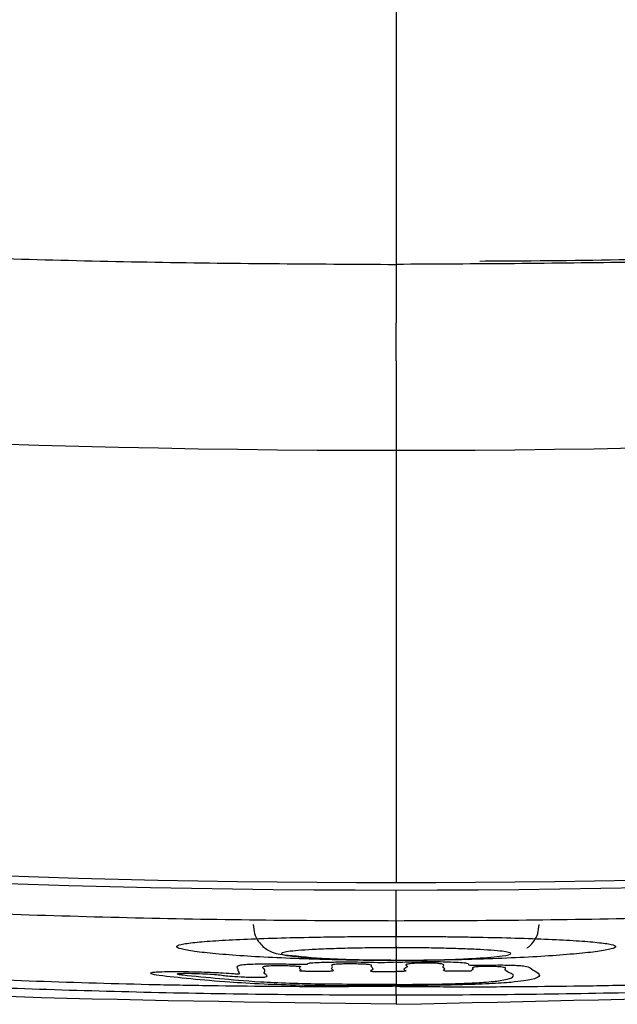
# Model space of a CAD drawing. Header units: millimetres. Extents: x 0 to 768, y 0 to 594.
# Tile 97 of 145: x 140.65 to 144.83, y 363.96 to 370.85. Entities that reach past the tile are written whole.
import ezdxf

# ---------------------------------------------------------------- set-up
doc = ezdxf.new("R2010")
doc.units = ezdxf.units.MM
doc.header["$LTSCALE"] = 2.75
doc.layers.add('DIMENSIONS', color=140, linetype='Continuous', lineweight=25)
doc.styles.add('SLDTEXTSTYLE0', font='TXT', dxfattribs={"width": 0.7})
doc.dimstyles.new('SLDDIMSTYLE0', dxfattribs={"dimtxt": 5.934521, "dimasz": 9.0805, "dimexe": 0, "dimexo": 0.0625, "dimgap": 1.48363, "dimtad": 0, "dimtih": 1, "dimtoh": 1, "dimdec": 1, "dimrnd": 1e-09, "dimzin": 4, "dimdsep": 46, "dimtxsty": 'SLDTEXTSTYLE0', "dimsah": 1, "dimcen": 0.09, "dimadec": 0, "dimazin": 1, "dimtfac": 1, "dimtdec": 1, "dimtofl": 0, "dimtmove": 0, "dimatfit": 3, "dimfxl": 0, "dimfrac": 2, "dimtolj": 1, "dimtzin": 12, "dimarcsym": 0})
doc.dimstyles.new('SLDDIMSTYLE2', dxfattribs={"dimtxt": 5.934521, "dimasz": 9.0805, "dimexe": 0, "dimexo": 0.0625, "dimgap": 1.48363, "dimtad": 0, "dimtih": 1, "dimtoh": 1, "dimdec": 1, "dimrnd": 1e-09, "dimzin": 12, "dimdsep": 46, "dimtxsty": 'SLDTEXTSTYLE0', "dimsah": 1, "dimcen": 0.09, "dimadec": 0, "dimazin": 3, "dimtfac": 1, "dimtdec": 1, "dimtofl": 0, "dimtmove": 0, "dimatfit": 3, "dimfxl": 0, "dimfrac": 2, "dimtolj": 1, "dimtzin": 12, "dimarcsym": 0})

# ---------------------------------------------------------------- blocks, each defined once
blk = doc.blocks.new('_D_8')
at = {"layer": 'DIMENSIONS'}
for p, q in [((87.5301, 423.9621), (55.2543, 423.9621)), ((63.9856, 423.9621), (63.9856, 406.9026)), ((55.1681, 396.1421), (53.1753, 396.1421)), ((53.1753, 396.1421), (53.1753, 386.7102)), ((72.8031, 396.1421), (74.7959, 396.1421)), ((74.7959, 396.1421), (74.7959, 386.7102)), ((53.1753, 386.7102), (55.1681, 386.7102)), ((74.7959, 386.7102), (72.8031, 386.7102)), ((63.9856, 363.9621), (63.9856, 385.3817)), ((139.7893, 363.9621), (55.2543, 363.9621))]:
    blk.add_line(p, q, dxfattribs=at)
for points in [[(63.9856, 423.9621), (62.5886, 414.8816), (65.3826, 414.8816)], [(63.9856, 363.9621), (65.3826, 373.0426), (62.5886, 373.0426)]]:
    blk.add_solid(points, dxfattribs=at)
at = {"layer": 'DIMENSIONS', "char_height": 5.82083, "attachment_point": 1, "style": 'SLDTEXTSTYLE0'}
for s, insert in [('60.0', (55.1681, 404.9741)), ('2.36', (55.1681, 394.2137))]:
    blk.add_mtext(s, dxfattribs=dict(at, insert=insert))
blk = doc.blocks.new('_D_11')
at = {"layer": 'DIMENSIONS'}
for p, q in [((101.4338, 483.4626), (29.1916, 483.4626)), ((37.9229, 483.4626), (37.9229, 434.7421)), ((29.1054, 423.9816), (27.1126, 423.9816)), ((27.1126, 423.9816), (27.1126, 414.5497)), ((46.7404, 423.9816), (48.7332, 423.9816)), ((48.7332, 423.9816), (48.7332, 414.5497)), ((27.1126, 414.5497), (29.1054, 414.5497)), ((48.7332, 414.5497), (46.7404, 414.5497)), ((37.9229, 363.9621), (37.9229, 413.2212)), ((139.7893, 363.9621), (29.1916, 363.9621))]:
    blk.add_line(p, q, dxfattribs=at)
for points in [[(37.9229, 483.4626), (36.5259, 474.3821), (39.3199, 474.3821)], [(37.9229, 363.9621), (39.3199, 373.0426), (36.5259, 373.0426)]]:
    blk.add_solid(points, dxfattribs=at)
at = {"layer": 'DIMENSIONS', "char_height": 5.82083, "attachment_point": 1, "style": 'SLDTEXTSTYLE0'}
for s, insert in [('119.5', (26.6369, 432.8136)), ('4.70', (29.1054, 422.0532))]:
    blk.add_mtext(s, dxfattribs=dict(at, insert=insert))

msp = doc.modelspace()

# ---------------------------------------------------------------- linework, layer by layer
for p, q in [((143.2818, 364.545), (143.2818, 364.762)), ((143.2818, 364.3579), (143.2818, 364.575)), ((143.2818, 364.3677), (143.2818, 364.3454)), ((143.2818, 364.2689), (143.2818, 364.2766)), ((143.2818, 364.2698), (143.2818, 364.2699)), ((143.2818, 364.0933), (143.2818, 364.0881)), ((143.2818, 364.0252), (143.2818, 364.0881))]:
    msp.add_line(p, q)
for points, knots in [([(104.7456, 378.0257), (104.9889, 377.8993), (105.4757, 377.6463), (106.2125, 377.2782), (106.9543, 376.9183), (107.7014, 376.5673), (108.4535, 376.2249), (109.2104, 375.8912), (109.972, 375.5661), (110.7379, 375.2496), (111.5081, 374.9416), (112.2824, 374.642), (113.0605, 374.3509), (113.8423, 374.0683), (114.6276, 373.7939), (115.4161, 373.5279), (116.2077, 373.2702), (117.0022, 373.0207), (117.7995, 372.7794), (118.5992, 372.5462), (119.4013, 372.3212), (120.2055, 372.1042), (121.0116, 371.8953), (121.8195, 371.6943), (122.629, 371.5013), (123.7787, 371.2388), (125.2699, 370.9226), (127.1035, 370.5741), (128.9355, 370.2651), (130.7638, 369.9948), (132.586, 369.7627), (134.4001, 369.5681), (136.2039, 369.4103), (137.9954, 369.2885), (139.7724, 369.2029), (141.5329, 369.1497), (142.701, 369.1431), (143.2818, 369.1399)], [0, 0, 0, 0, 0.020606, 0.041237, 0.061891, 0.082569, 0.10327, 0.123992, 0.144735, 0.165497, 0.186277, 0.207074, 0.227885, 0.248711, 0.269548, 0.290396, 0.311251, 0.332114, 0.35298, 0.373849, 0.394718, 0.415584, 0.436447, 0.457302, 0.478148, 0.498983, 0.54593, 0.592694, 0.639243, 0.685547, 0.731572, 0.777285, 0.822653, 0.867643, 0.91222, 0.956351, 1, 1, 1, 1]), ([(181.818, 378.0258), (181.5785, 377.9013), (181.0986, 377.6518), (180.3713, 377.2882), (179.6366, 376.9313), (178.8942, 376.5819), (178.144, 376.2399), (177.3862, 375.9053), (176.6207, 375.5781), (175.8476, 375.2582), (175.0667, 374.9458), (174.2781, 374.6407), (173.4819, 374.343), (171.4058, 373.5933), (167.9741, 372.4977), (163.1509, 371.2749), (158.23, 370.3217), (154.3714, 369.7941), (151.594, 369.5152), (149.9285, 369.3783), (148.2645, 369.2717), (146.6022, 369.196), (144.9415, 369.1487), (143.8348, 369.1428), (143.2818, 369.1399)], [0, 0, 0, 0, 0.020282, 0.040652, 0.061113, 0.081668, 0.10232, 0.123072, 0.143926, 0.164887, 0.185956, 0.207137, 0.228432, 0.249843, 0.37303, 0.498978, 0.623598, 0.749551, 0.79152, 0.833379, 0.875143, 0.916825, 0.95844, 1, 1, 1, 1]), ([(154.3785, 369.8334), (153.7826, 369.7637), (152.6566, 369.6321), (151.0616, 369.4841), (149.6783, 369.3771), (148.5263, 369.3049), (147.4418, 369.2495), (146.3452, 369.2061), (145.22, 369.177), (144.395, 369.1635), (143.9669, 369.1617), (143.8674, 369.1613)], [0, 0, 0, 0, 0.170793, 0.322718, 0.45597, 0.565735, 0.651281, 0.765102, 0.878143, 0.971683, 1, 1, 1, 1]), ([(143.2818, 364.0252), (143.0053, 364.0261), (142.4514, 364.0278), (141.6191, 364.0421), (140.784, 364.0649), (139.9464, 364.0972), (139.1062, 364.1388), (138.2637, 364.1898), (137.4191, 364.2502), (136.5724, 364.32), (135.7239, 364.3995), (134.8736, 364.4885), (134.0217, 364.5872), (133.1684, 364.6956), (132.3138, 364.8138), (131.4582, 364.9417), (130.6015, 365.0795), (129.744, 365.2273), (128.8859, 365.385), (128.0273, 365.5527), (127.1684, 365.7305), (126.3093, 365.9184), (125.4502, 366.1164), (124.5913, 366.3247), (123.7327, 366.5433), (122.8746, 366.7722), (122.0172, 367.0115), (121.1606, 367.2612), (120.305, 367.5214), (119.4506, 367.7921), (118.5977, 368.0736), (117.746, 368.365), (117.1806, 368.568), (116.8976, 368.6696)], [0, 0, 0, 0, 0.0307919, 0.0616954, 0.092709, 0.1238312, 0.1550607, 0.1863959, 0.2178355, 0.2493779, 0.2810217, 0.3127655, 0.3446078, 0.376547, 0.4085819, 0.440711, 0.4729327, 0.5052458, 0.5376488, 0.5701402, 0.6027189, 0.6353833, 0.6681322, 0.7009643, 0.7338784, 0.7668731, 0.7999473, 0.8330998, 0.8663296, 0.8996354, 0.9330165, 0.9664716, 1, 1, 1, 1]), ([(143.2818, 364.0881), (143.2143, 364.0875), (143.0782, 364.0861), (142.8702, 364.0852), (142.6575, 364.0852), (142.3792, 364.0864), (142.0268, 364.0901), (141.4671, 364.1003), (140.7631, 364.1211), (139.9272, 364.1565), (139.0916, 364.2011), (138.2552, 364.254), (137.4181, 364.3141), (136.3033, 364.4049), (134.9119, 364.5404), (133.2462, 364.7392), (131.8625, 364.9356), (130.7583, 365.1106), (129.1055, 365.3907), (127.1867, 365.7681), (125.0111, 366.2695), (123.3897, 366.68), (122.1808, 367.0139), (121.3784, 367.2476), (120.8442, 367.4063), (120.1775, 367.6101), (119.3792, 367.863), (118.704, 368.0849), (118.1749, 368.2641), (117.773, 368.4028), (117.3894, 368.5378), (117.1276, 368.6323), (117.0022, 368.6776)], [0, 0, 0, 0, 0.007771, 0.015662, 0.023683, 0.031841, 0.047005, 0.063152, 0.094402, 0.125726, 0.157064, 0.188352, 0.219598, 0.250851, 0.313364, 0.375846, 0.438318, 0.469563, 0.500819, 0.625719, 0.688067, 0.750383, 0.812696, 0.828279, 0.843865, 0.87504, 0.906233, 0.937446, 0.954474, 0.968676, 0.984993, 1, 1, 1, 1]), ([(143.2818, 364.0881), (143.3492, 364.0875), (143.4849, 364.0861), (143.6925, 364.0852), (143.9047, 364.0852), (144.1826, 364.0864), (144.5342, 364.09), (145.0927, 364.1002), (145.7951, 364.1209), (146.6293, 364.1562), (147.4631, 364.2007), (148.2977, 364.2533), (149.133, 364.3131), (149.9674, 364.3809), (150.801, 364.4575), (151.911, 364.5715), (153.296, 364.7365), (154.6769, 364.9321), (155.7787, 365.1063), (156.8789, 365.2924), (158.2497, 365.5465), (160.4312, 365.9991), (162.5959, 366.5212), (164.3389, 367.0016), (165.1397, 367.2343), (165.6729, 367.3924), (166.3383, 367.5953), (167.1351, 367.8471), (167.8086, 368.068), (168.3367, 368.2464), (168.7377, 368.3846), (169.121, 368.5191), (169.3823, 368.6132), (169.5076, 368.6583)], [0, 0, 0, 0, 0.007769, 0.015658, 0.023678, 0.031839, 0.047011, 0.063149, 0.094399, 0.125723, 0.157061, 0.188349, 0.219594, 0.250848, 0.282107, 0.313361, 0.375843, 0.438315, 0.469561, 0.500816, 0.563307, 0.625724, 0.750382, 0.812695, 0.828279, 0.843864, 0.87504, 0.906233, 0.937447, 0.954428, 0.968676, 0.984983, 1, 1, 1, 1]), ([(169.6122, 368.6502), (169.3298, 368.549), (168.7655, 368.3469), (167.9156, 368.0567), (167.0643, 367.7765), (166.2116, 367.5069), (165.3578, 367.2478), (164.5029, 366.9992), (163.6473, 366.7609), (162.7909, 366.533), (161.9341, 366.3153), (161.0769, 366.1079), (160.2196, 365.9107), (159.3623, 365.7235), (158.5052, 365.5465), (157.6483, 365.3795), (156.792, 365.2224), (155.9363, 365.0753), (155.0814, 364.9381), (154.2275, 364.8106), (153.3747, 364.693), (152.5232, 364.585), (151.6731, 364.4867), (150.8245, 364.398), (149.9777, 364.3189), (149.1327, 364.2493), (148.2898, 364.1891), (147.449, 364.1384), (146.6106, 364.0969), (145.7746, 364.0648), (144.9412, 364.042), (144.1106, 364.0278), (143.5577, 364.0261), (143.2818, 364.0252)], [0, 0, 0, 0, 0.033524, 0.066976, 0.100353, 0.133655, 0.166882, 0.200032, 0.233103, 0.266096, 0.299008, 0.331838, 0.364585, 0.397248, 0.429826, 0.462317, 0.494719, 0.527032, 0.559254, 0.591383, 0.623419, 0.655359, 0.687203, 0.718948, 0.750594, 0.782139, 0.813581, 0.844919, 0.876152, 0.907278, 0.938295, 0.969203, 1, 1, 1, 1]), ([(143.2818, 363.9621), (145.172, 364.0036), (148.9732, 364.0869), (154.672, 364.7451), (160.3497, 365.8203), (165.1995, 367.054), (168.0805, 368.1096), (169.1398, 368.4977)], [0, 0, 0, 0, 0.214882, 0.432138, 0.651256, 0.871773, 1, 1, 1, 1]), ([(143.2818, 364.545), (142.9777, 364.546), (142.3691, 364.548), (141.4559, 364.5644), (140.542, 364.5904), (139.6278, 364.6271), (138.7134, 364.6741), (137.799, 364.7315), (136.8849, 364.7993), (135.9712, 364.8774), (135.0582, 364.9658), (134.1461, 365.0645), (133.235, 365.1734), (132.3252, 365.2925), (131.4169, 365.4219), (130.5103, 365.5615), (129.6056, 365.7112), (128.7029, 365.871), (127.8024, 366.0409), (126.9045, 366.2211), (126.0091, 366.4106), (125.4142, 366.5455), (125.1168, 366.6129)], [0, 0, 0, 0, 0.049797, 0.099647, 0.149544, 0.199482, 0.249456, 0.299461, 0.349491, 0.399542, 0.449608, 0.499685, 0.549767, 0.59985, 0.649928, 0.699999, 0.750056, 0.800096, 0.850114, 0.900107, 0.95007, 1, 1, 1, 1]), ([(161.4468, 366.6129), (161.1495, 366.5455), (160.5546, 366.4106), (159.6592, 366.2211), (158.7612, 366.0409), (157.8608, 365.871), (156.9581, 365.7112), (156.0533, 365.5615), (155.1467, 365.4219), (154.2384, 365.2926), (153.3286, 365.1734), (152.4175, 365.0645), (151.5054, 364.9658), (150.5924, 364.8774), (149.6787, 364.7993), (148.7646, 364.7315), (147.8502, 364.6741), (146.9358, 364.6271), (146.0216, 364.5904), (145.1077, 364.5644), (144.1945, 364.548), (143.5859, 364.546), (143.2818, 364.545)], [0, 0, 0, 0, 0.04993, 0.099893, 0.149886, 0.199904, 0.249944, 0.300001, 0.350072, 0.40015, 0.450233, 0.500315, 0.550392, 0.600458, 0.650509, 0.700539, 0.750544, 0.800518, 0.850456, 0.900353, 0.950203, 1, 1, 1, 1]), ([(143.2818, 363.9621), (141.3899, 363.9889), (138.3806, 364.0314), (135.3961, 364.4067), (134.2878, 364.5461)], [0, 0, 0, 0, 0.62867, 1, 1, 1, 1]), ([(142.2818, 364.5205), (142.2835, 364.4988), (142.2869, 364.4564), (142.3144, 364.4039), (142.3482, 364.3662), (142.4213, 364.3169), (142.5063, 364.3094), (142.7173, 364.285), (142.9954, 364.2745), (143.1814, 364.2728), (143.2818, 364.2719)], [0, 0, 0, 0, 0.048117, 0.094175, 0.136759, 0.176206, 0.34961, 0.619759, 0.794821, 1, 1, 1, 1]), ([(144.1981, 364.3561), (144.2036, 364.3598), (144.2209, 364.3714), (144.2496, 364.4048), (144.2769, 364.457), (144.2801, 364.4996), (144.2818, 364.5213)], [0, 0, 0, 0, 0.126181, 0.398468, 0.692771, 1, 1, 1, 1]), ([(143.2818, 364.2689), (143.243, 364.269), (143.1652, 364.2691), (143.0489, 364.2702), (142.9333, 364.272), (142.8183, 364.2745), (142.6513, 364.2791), (142.4403, 364.2872), (142.2092, 364.3003), (142.0137, 364.3154), (141.8645, 364.332), (141.7675, 364.3491), (141.7345, 364.3658), (141.7674, 364.3815), (141.8641, 364.3954), (142.0133, 364.4077), (142.2084, 364.4179), (142.4397, 364.4263), (142.674, 364.4318), (142.8921, 364.4352), (143.0862, 364.4371), (143.2168, 364.4373), (143.2818, 364.4374)], [0, 0, 0, 0, 0.024397, 0.048864, 0.073589, 0.098749, 0.124517, 0.186647, 0.250192, 0.313441, 0.375805, 0.438785, 0.500004, 0.560961, 0.624207, 0.686303, 0.749814, 0.813088, 0.87549, 0.917971, 0.959193, 1, 1, 1, 1]), ([(143.2818, 364.4374), (143.3206, 364.4374), (143.3983, 364.4373), (143.5145, 364.4366), (143.6301, 364.4356), (143.7451, 364.4341), (143.912, 364.4313), (144.123, 364.4263), (144.3541, 364.4179), (144.5496, 364.4077), (144.6989, 364.3954), (144.7959, 364.3815), (144.8291, 364.3659), (144.7963, 364.3491), (144.6997, 364.332), (144.5505, 364.3155), (144.3555, 364.3003), (144.1242, 364.2872), (143.8899, 364.2782), (143.6717, 364.2726), (143.4775, 364.2695), (143.3468, 364.2691), (143.2818, 364.2689)], [0, 0, 0, 0, 0.024381, 0.048836, 0.073553, 0.098713, 0.124489, 0.186603, 0.250194, 0.313442, 0.375845, 0.438808, 0.50001, 0.560911, 0.624142, 0.686207, 0.749737, 0.813002, 0.875438, 0.917928, 0.959169, 1, 1, 1, 1]), ([(143.2818, 364.3579), (143.252, 364.3578), (143.193, 364.3577), (143.1062, 364.357), (143.0225, 364.3559), (142.942, 364.3542), (142.8646, 364.352), (142.7905, 364.3494), (142.6662, 364.3439), (142.5211, 364.3341), (142.4598, 364.3175), (142.5203, 364.2998), (142.6791, 364.2867), (142.8412, 364.2782), (142.979, 364.2735), (143.1272, 364.2704), (143.2299, 364.2701), (143.2818, 364.2699)], [0, 0, 0, 0, 0.035803, 0.070821, 0.105531, 0.140425, 0.175987, 0.212676, 0.250911, 0.377783, 0.499976, 0.621788, 0.749067, 0.814825, 0.876896, 0.937749, 1, 1, 1, 1]), ([(143.2818, 364.2699), (143.3116, 364.27), (143.3707, 364.2701), (143.4575, 364.2711), (143.5413, 364.2726), (143.6218, 364.2748), (143.6992, 364.2775), (143.7733, 364.2809), (143.8976, 364.2878), (144.0426, 364.2998), (144.1038, 364.3174), (144.0432, 364.334), (143.8844, 364.3448), (143.7223, 364.3515), (143.5845, 364.3552), (143.4363, 364.3575), (143.3337, 364.3577), (143.2818, 364.3579)], [0, 0, 0, 0, 0.035833, 0.070874, 0.105598, 0.140496, 0.176048, 0.212711, 0.2509, 0.377773, 0.499977, 0.621887, 0.749142, 0.814906, 0.876959, 0.937782, 1, 1, 1, 1]), ([(143.2818, 364.2564), (143.2551, 364.2553), (143.2313, 364.2539), (143.192, 364.2531), (143.1838, 364.253), (143.1673, 364.253), (143.1589, 364.2531), (143.1189, 364.2537), (143.0902, 364.2546), (143.0287, 364.256), (142.9954, 364.2565), (142.932, 364.2568), (142.9014, 364.2566), (142.8313, 364.2557), (142.7923, 364.2548), (142.7361, 364.253), (142.7159, 364.2522), (142.6868, 364.2504), (142.6767, 364.2495), (142.6619, 364.2471), (142.6601, 364.2456), (142.6597, 364.2433), (142.6604, 364.2425), (142.6583, 364.2412), (142.6571, 364.2408), (142.6521, 364.2403), (142.6502, 364.2402), (142.6456, 364.24), (142.6427, 364.2399), (142.6359, 364.2399), (142.6319, 364.2399), (142.616, 364.2399), (142.6041, 364.2402), (142.5381, 364.2415), (142.4831, 364.2429), (142.4002, 364.2435), (142.3725, 364.2435), (142.3221, 364.243), (142.2985, 364.2425), (142.2578, 364.2411), (142.2402, 364.2402), (142.2063, 364.2377), (142.1931, 364.236), (142.1475, 364.2256), (142.1773, 364.2158), (142.1721, 364.1979), (142.1783, 364.189), (142.1854, 364.178), (142.1862, 364.1758), (142.1829, 364.1731), (142.1833, 364.1726), (142.1796, 364.1721), (142.1793, 364.172), (142.1788, 364.172), (142.1787, 364.172), (142.1783, 364.172), (142.1781, 364.172), (142.1777, 364.172), (142.1775, 364.172), (142.1772, 364.172), (142.177, 364.172), (142.1765, 364.172), (142.1762, 364.172), (142.1753, 364.172), (142.1747, 364.1721), (142.1717, 364.1723), (142.1698, 364.1724), (142.1605, 364.1732), (142.1539, 364.1739), (142.126, 364.1763), (142.0994, 364.178), (142.0253, 364.182), (141.9742, 364.1844), (141.8891, 364.187), (141.8579, 364.1878), (141.7966, 364.1888), (141.7658, 364.1891), (141.7093, 364.1891), (141.6827, 364.1889), (141.6369, 364.1879), (141.6172, 364.1872), (141.5869, 364.1853), (141.576, 364.1841), (141.5606, 364.1811), (141.5598, 364.179), (141.5729, 364.1735), (141.5957, 364.1698), (141.751, 364.1498), (141.9226, 364.1337), (142.1864, 364.1142), (142.2651, 364.1093), (142.4326, 364.1021), (142.5182, 364.0995), (142.7903, 364.094), (142.9855, 364.0932), (143.211, 364.0932), (143.2464, 364.0932), (143.2818, 364.0933)], [0, 0, 0, 0, 0.016913, 0.016913, 0.020905, 0.020905, 0.024883, 0.024883, 0.04082, 0.04082, 0.057041, 0.057041, 0.071861, 0.071861, 0.093418, 0.093418, 0.106685, 0.106685, 0.117233, 0.117233, 0.131469, 0.131469, 0.139613, 0.139613, 0.143754, 0.143754, 0.145322, 0.145322, 0.146909, 0.146909, 0.14884, 0.14884, 0.154637, 0.154637, 0.181568, 0.181568, 0.194825, 0.194825, 0.20806, 0.20806, 0.221478, 0.221478, 0.240578, 0.240578, 0.33112, 0.33112, 0.42022, 0.42022, 0.442508, 0.442508, 0.448082, 0.448082, 0.448426, 0.448426, 0.448554, 0.448554, 0.448685, 0.448685, 0.448773, 0.448773, 0.44886, 0.44886, 0.448998, 0.448998, 0.449367, 0.449367, 0.451, 0.451, 0.457448, 0.457448, 0.475725, 0.475725, 0.504078, 0.504078, 0.518885, 0.518885, 0.533705, 0.533705, 0.548432, 0.548432, 0.563267, 0.563267, 0.578279, 0.578279, 0.599073, 0.599073, 0.633111, 0.633111, 0.790473, 0.790473, 0.845533, 0.845533, 0.889831, 0.889831, 0.982755, 0.982755, 1, 1, 1, 1]), ([(143.2818, 364.1014), (143.1147, 364.1008), (142.9449, 364.1011), (142.6946, 364.1042), (142.6101, 364.1059), (142.4586, 364.1109), (142.3905, 364.1141), (142.2157, 364.1246), (142.1322, 364.1327), (141.965, 364.1488), (141.8615, 364.1569), (141.7778, 364.1671), (141.7658, 364.1689), (141.7506, 364.1724), (141.7473, 364.1741), (141.7535, 364.1763), (141.7567, 364.1769), (141.7666, 364.178), (141.7735, 364.1785), (141.7888, 364.179), (141.7955, 364.1792), (141.8106, 364.1793), (141.819, 364.1793), (141.8378, 364.1791), (141.8484, 364.1789), (141.8748, 364.1782), (141.8907, 364.1776), (141.9323, 364.176), (141.9568, 364.1747), (142.0013, 364.1719), (142.0212, 364.1704), (142.055, 364.1671), (142.067, 364.1653), (142.0931, 364.1617), (142.1098, 364.1599), (142.1574, 364.1565), (142.1879, 364.1549), (142.2348, 364.1531), (142.2491, 364.1526), (142.2761, 364.1519), (142.2889, 364.1516), (142.3085, 364.1514), (142.3154, 364.1513), (142.3286, 364.1514), (142.3349, 364.1514), (142.3448, 364.1517), (142.3488, 364.1519), (142.3583, 364.1524), (142.3625, 364.1528), (142.3762, 364.1548), (142.378, 364.1564), (142.3816, 364.1661), (142.3577, 364.1744), (142.36, 364.1921), (142.3689, 364.2017), (142.3501, 364.2167), (142.3412, 364.2218), (142.3575, 364.2277), (142.3622, 364.2289), (142.3758, 364.2308), (142.3834, 364.2316), (142.4005, 364.2326), (142.4085, 364.2329), (142.4271, 364.2334), (142.4379, 364.2336), (142.4592, 364.2336), (142.4697, 364.2336), (142.4952, 364.2333), (142.5104, 364.233), (142.539, 364.2322), (142.5527, 364.2317), (142.5773, 364.2305), (142.5881, 364.2297), (142.6026, 364.2283), (142.6072, 364.2276), (142.6147, 364.2257), (142.6142, 364.2245), (142.6079, 364.2207), (142.5987, 364.2181), (142.6109, 364.2102), (142.6198, 364.2049), (142.607, 364.1994), (142.6062, 364.1988), (142.6068, 364.1977), (142.6084, 364.1972), (142.6147, 364.1964), (142.617, 364.1962), (142.6227, 364.1958), (142.6263, 364.1956), (142.6338, 364.1954), (142.6376, 364.1953), (142.6505, 364.1951), (142.6597, 364.195), (142.6885, 364.1949), (142.708, 364.195), (142.7412, 364.1949), (142.7548, 364.1949), (142.7819, 364.1948), (142.7959, 364.1947), (142.8134, 364.1949), (142.818, 364.195), (142.8258, 364.1953), (142.8292, 364.1955), (142.8354, 364.196), (142.8378, 364.1963), (142.8456, 364.1979), (142.8435, 364.1993), (142.8344, 364.2059), (142.8265, 364.2112), (142.8375, 364.2218), (142.8358, 364.2272), (142.8296, 364.2353), (142.8277, 364.2381), (142.8405, 364.2421), (142.848, 364.2434), (142.8693, 364.2451), (142.878, 364.2455), (142.8985, 364.2463), (142.9105, 364.2466), (142.9351, 364.2469), (142.9479, 364.247), (142.9754, 364.2469), (142.9904, 364.2468), (143.0201, 364.2463), (143.0352, 364.2459), (143.0596, 364.2449), (143.0695, 364.2443), (143.0866, 364.2429), (143.093, 364.2421), (143.1085, 364.239), (143.1077, 364.2367), (143.1008, 364.224), (143.1308, 364.2135), (143.1083, 364.2008), (143.101, 364.1983), (143.1035, 364.1953), (143.1042, 364.1949), (143.1071, 364.194), (143.1091, 364.1935), (143.1148, 364.1929), (143.117, 364.1927), (143.1227, 364.1924), (143.1263, 364.1922), (143.1348, 364.192), (143.1399, 364.1919), (143.1592, 364.1917), (143.1741, 364.1918), (143.2196, 364.192), (143.2504, 364.1924), (143.2818, 364.1925)], [0, 0, 0, 0, 0.060313, 0.060313, 0.090967, 0.090967, 0.121789, 0.121789, 0.183411, 0.183411, 0.244067, 0.244067, 0.256661, 0.256661, 0.269429, 0.269429, 0.274611, 0.274611, 0.279871, 0.279871, 0.282989, 0.282989, 0.286125, 0.286125, 0.289813, 0.289813, 0.295707, 0.295707, 0.306436, 0.306436, 0.317896, 0.317896, 0.331027, 0.331027, 0.344325, 0.344325, 0.357988, 0.357988, 0.363541, 0.363541, 0.368107, 0.368107, 0.370554, 0.370554, 0.373039, 0.373039, 0.375172, 0.375172, 0.379119, 0.379119, 0.392184, 0.392184, 0.453981, 0.453981, 0.526333, 0.526333, 0.562557, 0.562557, 0.571484, 0.571484, 0.578052, 0.578052, 0.582195, 0.582195, 0.586385, 0.586385, 0.59009, 0.59009, 0.595497, 0.595497, 0.60099, 0.60099, 0.606785, 0.606785, 0.611748, 0.611748, 0.620347, 0.620347, 0.639547, 0.639547, 0.676994, 0.676994, 0.680966, 0.680966, 0.68502, 0.68502, 0.686577, 0.686577, 0.688158, 0.688158, 0.689543, 0.689543, 0.692734, 0.692734, 0.699672, 0.699672, 0.704411, 0.704411, 0.709188, 0.709188, 0.710963, 0.710963, 0.712749, 0.712749, 0.715275, 0.715275, 0.725005, 0.725005, 0.763043, 0.763043, 0.801033, 0.801033, 0.820073, 0.820073, 0.829754, 0.829754, 0.834379, 0.834379, 0.839025, 0.839025, 0.843469, 0.843469, 0.848592, 0.848592, 0.854212, 0.854212, 0.859199, 0.859199, 0.865181, 0.865181, 0.880859, 0.880859, 0.95442, 0.95442, 0.972725, 0.972725, 0.975839, 0.975839, 0.979129, 0.979129, 0.98064, 0.98064, 0.98218, 0.98218, 0.983956, 0.983956, 0.98905, 0.98905, 1, 1, 1, 1]), ([(143.2818, 364.2564), (143.3206, 364.258), (143.3653, 364.2593), (143.4448, 364.2607), (143.4785, 364.261), (143.539, 364.2611), (143.5666, 364.261), (143.6176, 364.2602), (143.6417, 364.2596), (143.69, 364.2578), (143.7131, 364.2565), (143.7507, 364.2536), (143.7655, 364.252), (143.7866, 364.2482), (143.7894, 364.2459), (143.7892, 364.2414), (143.7824, 364.239), (143.7997, 364.2367), (143.8032, 364.2364), (143.8117, 364.236), (143.8158, 364.2358), (143.8259, 364.2356), (143.8321, 364.2356), (143.8591, 364.2356), (143.8807, 364.2359), (143.9431, 364.2367), (143.9863, 364.2374), (144.0465, 364.2372), (144.0656, 364.2369), (144.0987, 364.2361), (144.1131, 364.2355), (144.1463, 364.2337), (144.1617, 364.2323), (144.206, 364.2267), (144.215, 364.222), (144.2435, 364.1966), (144.2993, 364.1768), (144.2744, 364.1498), (144.2587, 364.1429), (144.2008, 364.1293), (144.1574, 364.1223), (144.0449, 364.1122), (143.9938, 364.1087), (143.8712, 364.1026), (143.7976, 364.1001), (143.5818, 364.0951), (143.43, 364.0938), (143.2818, 364.0933)], [0, 0, 0, 0, 0.032418, 0.032418, 0.053912, 0.053912, 0.071503, 0.071503, 0.089105, 0.089105, 0.111939, 0.111939, 0.135305, 0.135305, 0.164146, 0.164146, 0.192574, 0.192574, 0.197267, 0.197267, 0.200468, 0.200468, 0.204387, 0.204387, 0.217679, 0.217679, 0.244022, 0.244022, 0.256699, 0.256699, 0.269271, 0.269271, 0.290987, 0.290987, 0.351032, 0.351032, 0.620298, 0.620298, 0.710717, 0.710717, 0.802233, 0.802233, 0.854171, 0.854171, 0.906645, 0.906645, 1, 1, 1, 1]), ([(143.2818, 364.1014), (143.3835, 364.1018), (143.4864, 364.1025), (143.6462, 364.1053), (143.7065, 364.1069), (143.8111, 364.1111), (143.8568, 364.1136), (143.9459, 364.12), (143.9831, 364.1241), (144.0902, 364.1412), (144.1097, 364.1548), (144.0909, 364.1812), (144.0339, 364.1943), (144.0479, 364.2119), (144.0515, 364.2155), (144.037, 364.22), (144.0315, 364.2212), (144.0126, 364.2237), (143.9973, 364.225), (143.9662, 364.2266), (143.9549, 364.227), (143.9362, 364.2274), (143.9302, 364.2275), (143.9176, 364.2275), (143.9109, 364.2275), (143.8986, 364.2274), (143.893, 364.2272), (143.8812, 364.2268), (143.8752, 364.2266), (143.8607, 364.2257), (143.8533, 364.2251), (143.8342, 364.2232), (143.826, 364.2218), (143.8114, 364.2181), (143.8116, 364.2157), (143.8261, 364.2087), (143.8156, 364.2037), (143.8087, 364.1976), (143.8111, 364.1964), (143.8019, 364.195), (143.8005, 364.1949), (143.7971, 364.1946), (143.7954, 364.1945), (143.7915, 364.1944), (143.7893, 364.1943), (143.7816, 364.1941), (143.7758, 364.1941), (143.745, 364.1939), (143.7197, 364.1938), (143.6821, 364.1934), (143.669, 364.1932), (143.6528, 364.1933), (143.6489, 364.1933), (143.6422, 364.1935), (143.6392, 364.1936), (143.6325, 364.194), (143.6294, 364.1943), (143.6199, 364.1953), (143.6172, 364.1962), (143.6089, 364.201), (143.6225, 364.205), (143.6213, 364.2167), (143.6011, 364.2245), (143.6185, 364.2366), (143.6194, 364.2408), (143.5926, 364.2459), (143.5839, 364.2471), (143.5655, 364.2487), (143.5587, 364.2493), (143.5439, 364.2501), (143.5361, 364.2504), (143.521, 364.2508), (143.5139, 364.2509), (143.4993, 364.251), (143.4916, 364.251), (143.4748, 364.2508), (143.4656, 364.2507), (143.4438, 364.2501), (143.4317, 364.2496), (143.4043, 364.2482), (143.3905, 364.2472), (143.3658, 364.2447), (143.3569, 364.2432), (143.3436, 364.2387), (143.3503, 364.2357), (143.364, 364.2277), (143.361, 364.2225), (143.3438, 364.2146), (143.3373, 364.2118), (143.3352, 364.2072), (143.3366, 364.2053), (143.3414, 364.2023), (143.3438, 364.2011), (143.3476, 364.199), (143.349, 364.1982), (143.3504, 364.1969), (143.3508, 364.1964), (143.3503, 364.1954), (143.3498, 364.195), (143.3471, 364.1941), (143.345, 364.1937), (143.3388, 364.1931), (143.3366, 364.193), (143.3317, 364.1928), (143.3291, 364.1927), (143.3209, 364.1926), (143.315, 364.1925), (143.3001, 364.1925), (143.2909, 364.1925), (143.2818, 364.1925)], [0, 0, 0, 0, 0.04752, 0.04752, 0.078047, 0.078047, 0.108515, 0.108515, 0.150705, 0.150705, 0.283329, 0.283329, 0.417076, 0.417076, 0.450436, 0.450436, 0.461835, 0.461835, 0.477284, 0.477284, 0.484293, 0.484293, 0.487262, 0.487262, 0.49028, 0.49028, 0.492935, 0.492935, 0.49635, 0.49635, 0.502346, 0.502346, 0.515046, 0.515046, 0.537021, 0.537021, 0.583544, 0.583544, 0.595106, 0.595106, 0.596578, 0.596578, 0.597659, 0.597659, 0.598737, 0.598737, 0.601319, 0.601319, 0.612796, 0.612796, 0.618571, 0.618571, 0.620365, 0.620365, 0.622158, 0.622158, 0.625085, 0.625085, 0.633413, 0.633413, 0.669774, 0.669774, 0.742027, 0.742027, 0.778597, 0.778597, 0.790307, 0.790307, 0.795811, 0.795811, 0.800326, 0.800326, 0.80365, 0.80365, 0.806983, 0.806983, 0.81122, 0.81122, 0.817881, 0.817881, 0.828396, 0.828396, 0.842148, 0.842148, 0.868858, 0.868858, 0.915458, 0.915458, 0.941469, 0.941469, 0.958508, 0.958508, 0.969772, 0.969772, 0.977297, 0.977297, 0.982226, 0.982226, 0.986284, 0.986284, 0.990415, 0.990415, 0.99197, 0.99197, 0.993289, 0.993289, 0.995908, 0.995908, 1, 1, 1, 1])]:
    msp.add_open_spline(points, degree=3, knots=knots)
for points in [[(143.2818, 371.0127), (143.2818, 370.3313), (143.2818, 369.7086), (143.2818, 369.1399)], [(125.1217, 369.7004), (131.2227, 368.4359), (137.3901, 367.8401), (143.2818, 367.8392)], [(143.2818, 367.8392), (149.1735, 367.8401), (155.341, 368.4359), (161.442, 369.7004)], [(143.2818, 369.1587), (143.2818, 369.0124), (143.2818, 368.8696), (143.2818, 368.7304)], [(143.2818, 368.466), (143.2818, 368.5527), (143.2818, 368.6408), (143.2818, 368.7304)], [(143.2818, 368.466), (143.2818, 368.4472), (143.2818, 368.4284), (143.2818, 368.4098)], [(143.2818, 368.4098), (143.2818, 368.3748), (143.2818, 368.3401), (143.2818, 368.3056)], [(143.2818, 368.3056), (143.2818, 368.1451), (143.2818, 367.9897), (143.2818, 367.8392)], [(143.2818, 367.9218), (143.2818, 366.4487), (143.2818, 365.4606), (143.2818, 364.8139)], [(125.2975, 366.8425), (131.2856, 365.4783), (137.3678, 364.8142), (143.2818, 364.8139)], [(143.2818, 364.8139), (149.1958, 364.8142), (155.278, 365.4783), (161.2662, 366.8425)], [(125.1618, 366.8249), (131.1233, 365.4525), (137.1629, 364.762), (143.2818, 364.762)], [(143.2818, 364.762), (149.4007, 364.762), (155.4404, 365.4525), (161.4018, 366.8249)], [(143.2818, 364.545), (143.2818, 364.508), (143.2818, 364.4721), (143.2818, 364.4374)], [(143.2818, 364.3579), (143.2818, 364.3276), (143.2818, 364.2983), (143.2818, 364.2699)], [(143.2818, 364.2689), (143.2818, 364.2647), (143.2818, 364.2606), (143.2818, 364.2564)], [(143.2818, 364.2564), (143.2818, 364.2345), (143.2818, 364.2132), (143.2818, 364.1925)], [(143.2818, 364.1925), (143.2818, 364.1608), (143.2818, 364.1305), (143.2818, 364.1014)], [(143.2818, 364.1014), (143.2818, 364.0987), (143.2818, 364.096), (143.2818, 364.0933)], [(143.2818, 364.0252), (143.2818, 364.0034), (143.2818, 363.9824), (143.2818, 363.9621)]]:
    msp.add_open_spline(points, degree=3)

# ---------------------------------------------------------------- dimensions: what is measured, and where the dimension line sits
at = {"layer": 'DIMENSIONS'}
for base, p1, dimstyle, picture, middle in [((37.9229, 363.9621), (104.9263, 483.4626), 'SLDDIMSTYLE2', '_D_11', (37.9229, 423.9816)), ((63.9856, 363.9621), (91.0226, 423.9621), 'SLDDIMSTYLE0', '_D_8', (63.9856, 396.1421))]:
    dim = msp.add_linear_dim(base=base, p1=p1, p2=(143.2818, 363.9621), angle=90, dimstyle=dimstyle, dxfattribs=at)
    dim.commit()
    dim.dimension.update_dxf_attribs({"geometry": picture, "text_midpoint": middle, "dimtype": 160})

doc.saveas('drawing.dxf')
